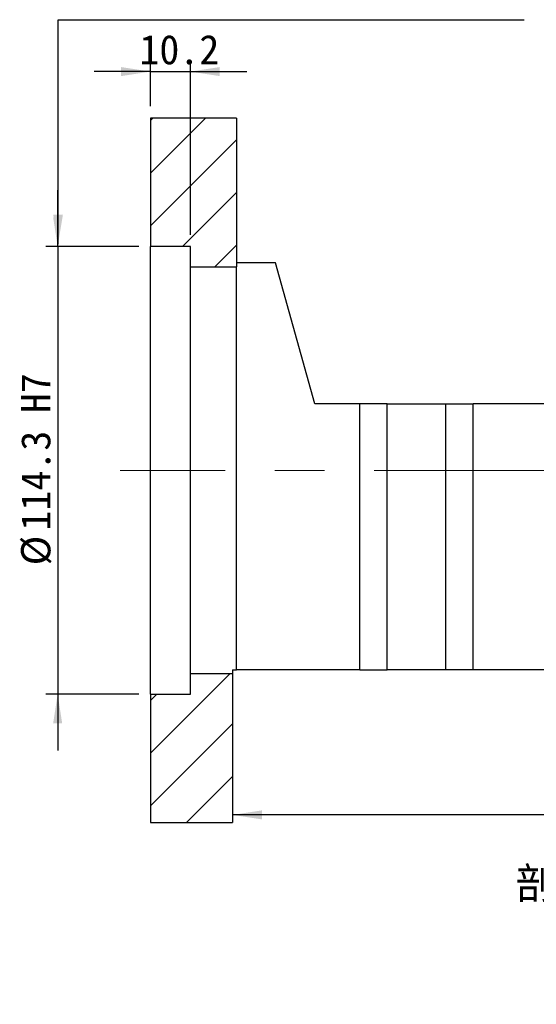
# Model space of a CAD drawing. Header units: millimetres. Extents: x 62 to 839, y 27 to 598.
# Tile 3 of 5: x 542 to 674, y 27 to 278. Entities that reach past the tile are written whole.
import ezdxf

# ---------------------------------------------------------------- set-up
doc = ezdxf.new("R2010")
doc.units = ezdxf.units.MM
doc.header["$LTSCALE"] = 3
doc.linetypes.add('CENTERX2', pattern=[20.32, 12.7, -2.54, 2.54, -2.54])
doc.layers.add('圖層0', color=7, linetype='Continuous')
doc.styles.add('SLDTEXTSTYLE0', font='MINGLIU.TTC')
doc.styles.add('SLDTEXTSTYLE3', font='GOTHIC.TTF', dxfattribs={"width": 0.913, "bigfont": 'bigfont'})
doc.styles.get("Standard").update_dxf_attribs({"font": 'MINGLIU.TTC'})
doc.dimstyles.new('SLDDIMSTYLE0', dxfattribs={"dimtxt": 0.18, "dimasz": 7.5, "dimexe": 0, "dimexo": 0.0625, "dimgap": 0, "dimtad": 0, "dimtih": 1, "dimtoh": 1, "dimdec": 0, "dimrnd": 1e-09, "dimzin": 0, "dimdsep": 46, "dimtxsty": 'Standard', "dimsah": 1, "dimcen": 0.09, "dimadec": 0, "dimazin": 0, "dimtfac": 7.5, "dimtdec": 0, "dimtofl": 0, "dimtmove": 0, "dimatfit": 3, "dimfxl": 0, "dimfrac": 2, "dimtolj": 1, "dimtzin": 0, "dimarcsym": 0})
doc.dimstyles.new('SLDDIMSTYLE3', dxfattribs={"dimtxt": 7.5, "dimasz": 7.5, "dimexe": 0, "dimexo": 0.0625, "dimgap": 1.875, "dimtad": 1, "dimrnd": 1e-09, "dimzin": 12, "dimdsep": 46, "dimtxsty": 'SLDTEXTSTYLE0', "dimsah": 1, "dimcen": 0.09, "dimadec": 0, "dimazin": 3, "dimtfac": 1, "dimtofl": 0, "dimtmove": 0, "dimatfit": 3, "dimfxl": 0, "dimfrac": 2, "dimtolj": 1, "dimtzin": 12, "dimarcsym": 0})
doc.dimstyles.new('SLDDIMSTYLE5', dxfattribs={"dimtxt": 7.5, "dimasz": 7.5, "dimexe": 0, "dimexo": 0.0625, "dimgap": 1.875, "dimtad": 1, "dimdec": 1, "dimrnd": 1e-09, "dimzin": 12, "dimdsep": 46, "dimtxsty": 'SLDTEXTSTYLE0', "dimsah": 1, "dimcen": 0.09, "dimadec": 0, "dimazin": 3, "dimtfac": 1, "dimtdec": 1, "dimtmove": 0, "dimatfit": 0, "dimfxl": 0, "dimfrac": 2, "dimtolj": 1, "dimtzin": 12, "dimarcsym": 0})

# ---------------------------------------------------------------- blocks, each defined once
blk = doc.blocks.new('_D_11')
at = {"layer": '圖層0', "color": 7}
for p, q in [((551.98, 220.19), (551.98, 234.61)), ((572.71, 220.19), (548.98, 220.19)), ((551.98, 220.19), (551.98, 105.89)), ((572.71, 105.89), (548.98, 105.89)), ((551.98, 105.89), (551.98, 91.46))]:
    blk.add_line(p, q, dxfattribs=at)
for points in [[(551.98, 220.19), (553.13, 227.69), (550.82, 227.69)], [(551.98, 105.89), (550.82, 98.39), (553.13, 98.39)]]:
    blk.add_solid(points, dxfattribs=at)
at = {"layer": '圖層0', "color": 7, "char_height": 7.5, "attachment_point": 1, "rotation": 90, "style": 'SLDTEXTSTYLE0'}
for s, insert in [('  H7', (542.61, 167.44)), ('114.3', (542.61, 147.65)), ('%%c', (542.61, 138.75))]:
    blk.add_mtext(s, dxfattribs=dict(at, insert=insert))
blk = doc.blocks.new('_D_12')
at = {"layer": '圖層0', "color": 7}
for p, q in [((575.71, 256.04), (575.71, 267.91)), ((585.91, 223.19), (585.91, 267.91)), ((575.71, 264.91), (561.28, 264.91)), ((575.71, 264.91), (585.91, 264.91)), ((585.91, 264.91), (600.33, 264.91))]:
    blk.add_line(p, q, dxfattribs=at)
for points in [[(575.71, 264.91), (568.21, 266.07), (568.21, 263.76)], [(585.91, 264.91), (593.41, 263.76), (593.41, 266.07)]]:
    blk.add_solid(points, dxfattribs=at)
at = {"layer": '圖層0', "color": 7, "insert": (572.89, 274.28), "char_height": 7.5, "attachment_point": 1, "style": 'SLDTEXTSTYLE0'}
blk.add_mtext('10.2', dxfattribs=at)
blk = doc.blocks.new('_D_14')
at = {"layer": '圖層0', "color": 7}
for p, q in [((800.71, 117.04), (800.71, 72)), ((800.71, 75), (596.71, 75))]:
    blk.add_line(p, q, dxfattribs=at)
for points in [[(596.71, 75), (604.21, 73.85), (604.21, 76.16)], [(800.71, 75), (793.21, 76.16), (793.21, 73.85)]]:
    blk.add_solid(points, dxfattribs=at)
at = {"layer": '圖層0', "color": 7, "insert": (692.11, 84.37), "char_height": 7.5, "attachment_point": 1, "style": 'SLDTEXTSTYLE0'}
blk.add_mtext('204', dxfattribs=at)
blk = doc.blocks.new('SW_NOTE_4')
at = {"layer": '圖層0', "color": 0, "char_height": 7.9375, "attachment_point": 2, "style": 'SLDTEXTSTYLE3'}
for s, insert in [('\\M+19655\\M+196CA\\M+19AA4 AL-AL', (30.76, 10.14)), ('\\M+194E4\\M+197E1 1 : 3', (31.48, -3.44))]:
    blk.add_mtext(s, dxfattribs=dict(at, insert=insert))

msp = doc.modelspace()

# ---------------------------------------------------------------- hatches: boundary and pattern name
at = {"layer": '圖層0', "linetype": 'Continuous', "lineweight": 18}
h = msp.add_hatch(dxfattribs=at)
h.set_pattern_fill('ANSI31', color=256, scale=3, style=0)
h.paths.add_polyline_path([(597.706, 215.036), (597.706, 253.036), (575.706, 253.036), (575.706, 220.186), (585.906, 220.186), (585.906, 215.036)], flags=0)
h = msp.add_hatch(dxfattribs=at)
h.set_pattern_fill('ANSI31', color=256, scale=3, style=0)
h.paths.add_polyline_path([(575.706, 105.886), (575.706, 73.036), (596.706, 73.036), (596.706, 111.036), (585.906, 111.036), (585.906, 105.886)], flags=0)

# ---------------------------------------------------------------- linework, layer by layer
at = {"color": 7, "linetype": 'Continuous', "lineweight": 25}
for p, q in [((575.706, 253.036), (575.706, 220.186)), ((597.706, 253.036), (575.706, 253.036)), ((597.706, 253.036), (597.706, 215.036)), ((585.906, 220.186), (575.706, 220.186)), ((575.706, 105.886), (575.706, 220.186)), ((585.906, 215.036), (585.906, 220.186)), ((585.906, 215.036), (597.706, 215.036)), ((585.906, 111.036), (585.906, 215.036)), ((607.706, 216.036), (597.706, 216.036)), ((597.706, 112.026), (597.706, 215.036)), ((617.706, 180.036), (607.706, 216.036)), ((629.206, 180.036), (617.706, 180.036)), ((629.206, 112.036), (629.206, 180.036)), ((636.206, 180.036), (629.206, 180.036)), ((636.206, 112.036), (636.206, 180.036)), ((636.206, 180.036), (651.206, 180.036)), ((651.206, 112.036), (651.206, 180.036)), ((651.206, 180.036), (658.206, 180.036)), ((658.206, 112.036), (658.206, 180.036)), ((689.206, 180.036), (658.206, 180.036)), ((585.906, 105.886), (585.906, 111.036)), ((596.706, 111.036), (585.906, 111.036)), ((596.706, 112.026), (597.706, 112.026)), ((596.706, 112.026), (596.706, 111.036)), ((596.706, 111.036), (596.706, 73.036)), ((629.206, 112.036), (597.706, 112.036)), ((629.206, 112.036), (636.206, 112.036)), ((651.206, 112.036), (636.206, 112.036)), ((658.206, 112.036), (651.206, 112.036)), ((689.206, 112.036), (658.206, 112.036)), ((575.706, 105.886), (585.906, 105.886)), ((575.706, 105.886), (575.706, 73.036)), ((575.706, 73.036), (596.706, 73.036))]:
    msp.add_line(p, q, dxfattribs=at)
at = {"layer": '圖層0', "color": 7, "linetype": 'CENTERX2', "lineweight": 18, "ltscale": 1.666667}
msp.add_line((798.018, 163.036), (567.985, 163.036), dxfattribs=at)

# ---------------------------------------------------------------- block references
at = {"layer": '圖層0'}
msp.add_blockref('SW_NOTE_4', (667.983, 51.362), dxfattribs=at)

# ---------------------------------------------------------------- dimensions: what is measured, and where the dimension line sits
at = {"layer": '圖層0', "color": 7}
for base, p1, p2, dimstyle, picture, middle in [((585.906, 264.913), (575.706, 253.036), (585.906, 220.186), 'SLDDIMSTYLE5', '_D_12', (580.589, 264.913)), ((596.706, 75.005), (800.706, 120.036), (596.706, 73.036), 'SLDDIMSTYLE3', '_D_14', (698.706, 75.005))]:
    dim = msp.add_linear_dim(base=base, p1=p1, p2=p2, dimstyle=dimstyle, dxfattribs=at)
    dim.commit()
    dim.dimension.update_dxf_attribs({"geometry": picture, "text_midpoint": middle, "dimtype": 160})
dim = msp.add_linear_dim(base=(551.977, 105.886), p1=(575.706, 220.186), p2=(575.706, 105.886), angle=90, text='%%c<>  H7', dimstyle='SLDDIMSTYLE5', dxfattribs=at)
dim.commit()
dim.dimension.update_dxf_attribs({"geometry": '_D_11', "text_midpoint": (551.977, 160.905), "dimtype": 160})

# ---------------------------------------------------------------- leaders
msp.add_leader([(552.083, 220.832), (552.083, 278.175), (671.309, 278.175)], dimstyle='SLDDIMSTYLE0', dxfattribs=at)

doc.saveas('drawing.dxf')
